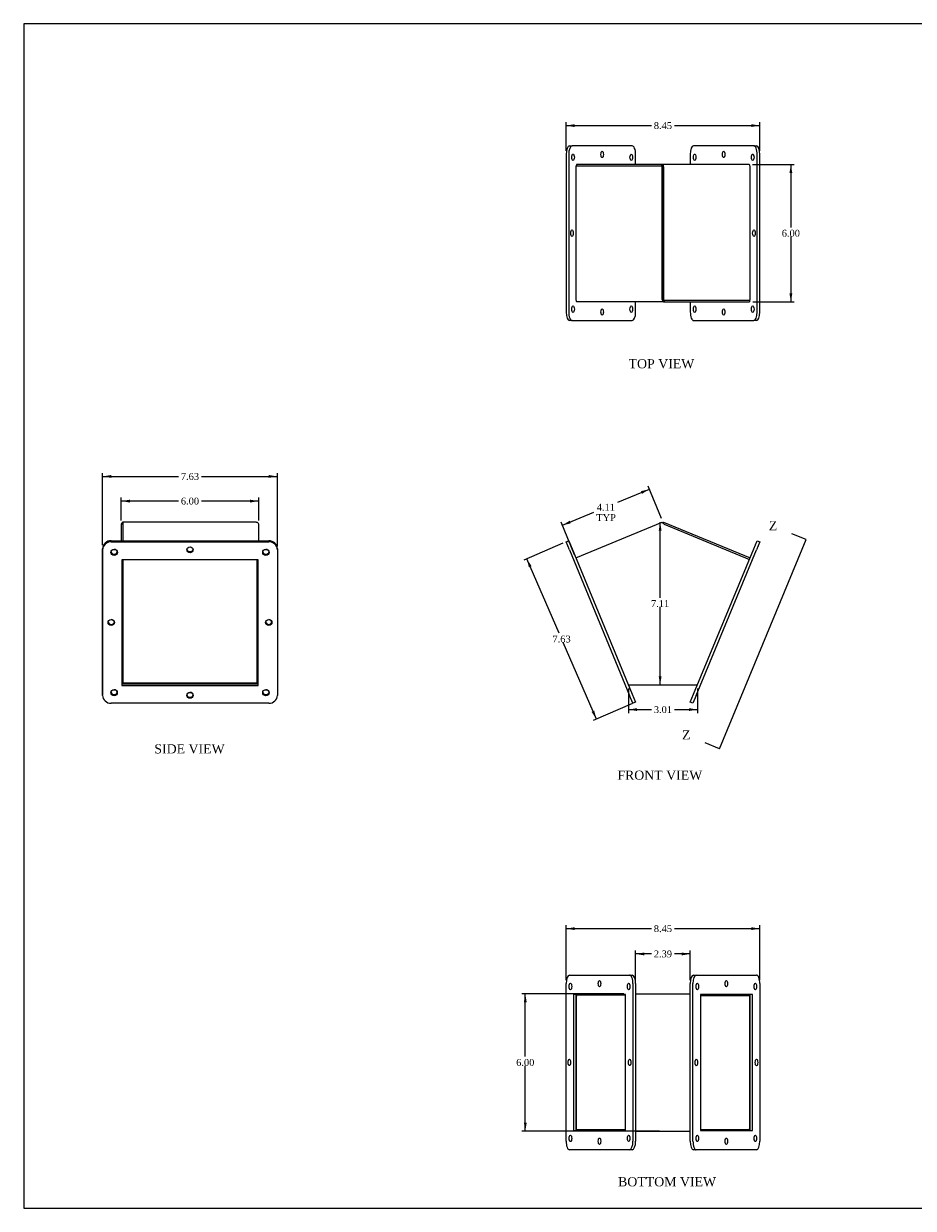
# Model space of a CAD drawing. Header units: inches. Extents: x 0.2 to 77.9, y -0.5 to 51.8.
# Tile 1 of 3: x 0.2 to 39.1, y 0.1 to 51.8. Entities that reach past the tile are written whole.
import ezdxf
from ezdxf.enums import TextEntityAlignment as Align
from ezdxf.lldxf.tags import DXFTag

# ---------------------------------------------------------------- set-up
doc = ezdxf.new("R2010")
doc.units = ezdxf.units.IN
doc.header["$MEASUREMENT"] = 0
for name, color, linetype in [('COM52996', 7, 'Continuous'), ('Default', 7, 'Continuous'), ('FLA00003', 7, 'Continuous')]:
    doc.layers.add(name, color=color, linetype=linetype)
doc.styles.add('SEACAD_Times_New_Roman', font='times.ttf')
tags = doc.linetypes.add('CENTER2', pattern=[1.125, 0.75, -0.125, 0.125, -0.125]).pattern_tags.tags
tags[10:11] = [DXFTag(74, 4), DXFTag(75, 0), DXFTag(340, '0'), DXFTag(46, 0.0), DXFTag(50, 0.0), DXFTag(44, 0.0), DXFTag(45, 0.0)]
tags[8:9] = [DXFTag(74, 4), DXFTag(75, 0), DXFTag(340, '0'), DXFTag(46, 0.0), DXFTag(50, 0.0), DXFTag(44, 0.0), DXFTag(45, 0.0)]
tags[6:7] = [DXFTag(74, 4), DXFTag(75, 0), DXFTag(340, '0'), DXFTag(46, 0.0), DXFTag(50, 0.0), DXFTag(44, 0.0), DXFTag(45, 0.0)]
tags[4:5] = [DXFTag(74, 4), DXFTag(75, 0), DXFTag(340, '0'), DXFTag(46, 0.0), DXFTag(50, 0.0), DXFTag(44, 0.0), DXFTag(45, 0.0)]
doc.dimstyles.new('HAMMOND_(STH_-_48x32)', dxfattribs={"dimtxt": 0.3, "dimasz": 0.375, "dimexe": 0.15, "dimexo": 0.15, "dimgap": 0.075, "dimtad": 0, "dimtih": 1, "dimtoh": 1, "dimzin": 0, "dimdsep": 46, "dimtxsty": 'SEACAD_Times_New_Roman', "dimblk1": '_SE_FILLED', "dimblk2": '_SE_FILLED', "dimsah": 1, "dimcen": 0.15, "dimadec": 0, "dimazin": 0, "dimtfac": 0.8, "dimtofl": 0, "dimtmove": 0, "dimatfit": 3, "dimfxl": 1, "dimtolj": 1, "dimtzin": 0, "dimarcsym": 0})

# ---------------------------------------------------------------- blocks, each defined once
blk = doc.blocks.new('SE1')
at = {"color": 7, "linetype": 'Continuous', "style": 'SEACAD_Times_New_Roman'}
blk.add_text('Z', height=0.4, dxfattribs=at).set_placement((28.968, 20.927), align=Align.TOP_LEFT)
blk = doc.blocks.new('SE2')
at = {"color": 7, "linetype": 'Continuous', "style": 'SEACAD_Times_New_Roman'}
blk.add_text('Z', height=0.4, dxfattribs=at).set_placement((32.755, 30.048), align=Align.TOP_LEFT)
blk = doc.blocks.new('SEANNOT_GROUP1')
at = {"linetype": 'Continuous'}
blk.add_hatch(color=7, dxfattribs=at).paths.add_polyline_path([(30.103, 20.353), (29.979, 20.382), (30.087, 20.314)])
at = {"color": 7, "linetype": 'Continuous'}
blk.add_lwpolyline([(30.602, 20.123), (29.979, 20.382)], dxfattribs=at)
blk = doc.blocks.new('SEANNOT_GROUP2')
at = {"linetype": 'Continuous'}
blk.add_hatch(color=7, dxfattribs=at).paths.add_polyline_path([(33.89, 29.474), (33.766, 29.503), (33.874, 29.436)])
at = {"color": 7, "linetype": 'Continuous'}
blk.add_lwpolyline([(34.389, 29.244), (33.766, 29.503)], dxfattribs=at)
blk = doc.blocks.new('SE')
at = {"layer": 'Default', "color": 7, "linetype": 'CENTER2'}
blk.add_line((30.602, 20.123), (34.389, 29.244), dxfattribs=at)
at = {"layer": 'Default'}
for name in ['SE2', 'SEANNOT_GROUP2', 'SE1', 'SEANNOT_GROUP1']:
    blk.add_blockref(name, (0, 0), dxfattribs=at)
blk = doc.blocks.new('SE3')
at = {"layer": 'COM52996', "color": 7, "linetype": 'Continuous'}
for p, q in [((24.335, 28.446), (28.109, 30.009)), ((28.164, 30.009), (28.142, 29.956)), ((28.164, 30.009), (31.937, 28.446)), ((28.142, 29.956), (28.147, 29.967)), ((28.183, 29.923), (31.91, 28.38)), ((26.628, 22.91), (26.631, 22.91)), ((26.631, 22.91), (26.631, 22.904)), ((26.631, 22.904), (29.642, 22.904)), ((29.642, 22.91), (29.644, 22.91)), ((29.642, 22.904), (29.642, 22.91))]:
    blk.add_line(p, q, dxfattribs=at)
for centre, radius, start, end in [((25.809, 29.012), 2.506, 22.4083, 23.44), ((27.645, 29.286), 0.834, 49.8069, 54.7836), ((28.628, 29.286), 0.834, 125.2164, 126.0594)]:
    blk.add_arc(centre, radius, start, end, dxfattribs=at)
at = {"layer": 'FLA00003', "color": 7, "linetype": 'Continuous'}
for p, q in [((23.909, 29.149), (24.025, 29.196)), ((24.053, 28.802), (23.909, 29.149)), ((24.025, 29.196), (24.168, 28.85)), ((32.105, 28.85), (32.248, 29.196)), ((32.364, 29.149), (32.22, 28.802)), ((32.248, 29.196), (32.364, 29.149)), ((24.053, 28.802), (26.683, 22.45)), ((24.168, 28.85), (26.799, 22.498)), ((29.474, 22.498), (32.105, 28.85)), ((29.589, 22.45), (32.22, 28.802)), ((26.827, 22.104), (26.683, 22.45)), ((26.799, 22.498), (26.942, 22.152)), ((29.331, 22.152), (29.474, 22.498)), ((29.589, 22.45), (29.446, 22.104)), ((26.942, 22.152), (26.827, 22.104)), ((29.446, 22.104), (29.331, 22.152))]:
    blk.add_line(p, q, dxfattribs=at)
blk = doc.blocks.new('SE4')
at = {"layer": 'COM52996', "color": 7, "linetype": 'Continuous'}
for p, q in [((24.335, 45.54), (24.335, 39.72)), ((28.109, 45.54), (24.335, 45.54)), ((24.363, 45.612), (24.363, 45.54)), ((28.089, 45.612), (24.363, 45.612)), ((31.896, 45.612), (28.089, 45.612)), ((28.089, 45.54), (28.089, 45.612)), ((28.109, 39.72), (28.109, 45.54)), ((28.109, 45.54), (28.136, 45.54)), ((28.132, 45.54), (28.147, 45.592)), ((28.136, 39.72), (28.136, 45.54)), ((28.137, 45.504), (28.137, 39.685)), ((28.137, 45.504), (28.164, 45.504)), ((28.164, 45.504), (28.164, 39.685)), ((31.937, 39.685), (31.937, 45.504)), ((28.183, 39.612), (24.377, 39.612)), ((28.136, 39.72), (28.109, 39.72)), ((28.141, 39.685), (28.126, 39.632)), ((28.164, 39.685), (28.137, 39.685)), ((28.164, 39.685), (31.937, 39.685)), ((28.177, 39.685), (28.183, 39.684)), ((28.183, 39.684), (31.91, 39.684)), ((28.183, 39.684), (28.183, 39.612)), ((28.183, 39.612), (31.91, 39.612)), ((29.642, 39.685), (29.642, 39.684)), ((31.91, 39.684), (31.91, 39.612))]:
    blk.add_line(p, q, dxfattribs=at)
for centre, radius, start, end in [((28.087, 45.515), 0.0976, 52.4586, 88.7367), ((28.071, 45.506), 0.0661, 358.6327, 6.9235), ((27.966, 45.51), 0.199, 358.302, 24.3364), ((28.307, 39.714), 0.199, 178.302, 204.3364), ((28.186, 39.71), 0.0976, 232.4586, 268.7367), ((28.202, 39.719), 0.0661, 178.6327, 186.9235)]:
    blk.add_arc(centre, radius, start, end, dxfattribs=at)
for centre, major_axis in [((31.896, 45.504), (0, 0.108)), ((24.377, 39.72), (0, -0.108))]:
    blk.add_ellipse(centre, major_axis=major_axis, ratio=0.382645, start_param=4.712389, end_param=6.283185, dxfattribs=at)
at = {"layer": 'FLA00003', "color": 7, "linetype": 'Continuous'}
for p, q in [((23.909, 46.049), (23.909, 39.174)), ((24.025, 46.049), (24.025, 39.174)), ((24.053, 46.424), (24.168, 46.424)), ((26.799, 46.424), (24.168, 46.424)), ((26.942, 45.612), (26.942, 46.049)), ((29.331, 46.05), (29.331, 45.612)), ((32.105, 46.425), (29.474, 46.425)), ((32.105, 46.425), (32.22, 46.425)), ((32.248, 39.175), (32.248, 46.05)), ((32.364, 39.175), (32.364, 46.05)), ((24.348, 45.58), (24.348, 45.54)), ((24.363, 45.58), (24.348, 45.58)), ((31.925, 45.581), (31.925, 45.581)), ((31.925, 45.581), (31.925, 45.581)), ((24.348, 39.643), (24.348, 39.643)), ((24.348, 39.643), (24.348, 39.643)), ((26.942, 39.174), (26.942, 39.612)), ((29.331, 39.612), (29.331, 39.175)), ((29.653, 39.685), (29.653, 39.684)), ((29.769, 39.684), (29.769, 39.685)), ((31.91, 39.644), (31.925, 39.644)), ((31.925, 39.644), (31.925, 39.685)), ((24.168, 38.799), (24.053, 38.799)), ((24.168, 38.799), (26.799, 38.799)), ((29.474, 38.8), (32.105, 38.8)), ((32.22, 38.8), (32.105, 38.8))]:
    blk.add_line(p, q, dxfattribs=at)
for centre, major_axis, start_param, end_param in [((24.053, 46.049), (0, -0.375), 3.141593, 4.712389), ((24.168, 46.049), (0, 0.375), 0, 1.570796), ((26.799, 46.049), (0, -0.375), 1.570796, 3.141593), ((29.474, 46.05), (0, 0.375), 0, 1.570796), ((32.105, 46.05), (0, -0.375), 1.570796, 3.141593), ((32.22, 46.05), (0, 0.375), 4.712389, 6.283185), ((24.053, 39.174), (0, -0.375), 4.712389, 6.283185), ((24.168, 39.174), (0, 0.375), 1.570796, 3.141593), ((26.799, 39.174), (0, -0.375), 0, 1.570796), ((29.474, 39.175), (0, 0.375), 1.570796, 3.141593), ((32.105, 39.175), (0, -0.375), 0, 1.570796), ((32.22, 39.175), (0, 0.375), 3.141593, 4.712389)]:
    blk.add_ellipse(centre, major_axis=major_axis, ratio=0.382645, start_param=start_param, end_param=end_param, dxfattribs=at)
for centre, major_axis in [((24.216, 45.924), (0, -0.141)), ((25.483, 46.049), (0, -0.14)), ((26.751, 45.924), (0, -0.14)), ((29.522, 45.925), (0, -0.141)), ((30.789, 46.05), (0, -0.141)), ((32.057, 45.925), (0, -0.14)), ((24.168, 42.612), (0, 0.141)), ((32.105, 42.613), (0, -0.141)), ((24.216, 39.299), (0, -0.141)), ((25.483, 39.174), (0, -0.14)), ((26.751, 39.299), (0, -0.14)), ((29.522, 39.3), (0, -0.141)), ((30.789, 39.175), (0, -0.141)), ((32.057, 39.3), (0, -0.14))]:
    blk.add_ellipse(centre, major_axis=major_axis, ratio=0.382645, dxfattribs=at)
blk = doc.blocks.new('SE5')
at = {"layer": 'COM52996', "color": 7, "linetype": 'Continuous'}
for p, q in [((24.363, 3.508), (24.363, 9.328)), ((26.504, 9.364), (24.377, 9.364)), ((26.942, 9.436), (29.331, 9.436)), ((31.91, 9.364), (29.769, 9.364)), ((29.769, 9.363), (31.91, 9.363)), ((31.91, 9.364), (31.91, 9.404)), ((31.91, 9.363), (31.91, 3.544)), ((31.925, 9.363), (31.91, 9.363)), ((24.348, 3.508), (24.363, 3.508)), ((24.363, 3.508), (26.504, 3.508)), ((24.363, 3.468), (24.363, 3.508)), ((26.942, 3.436), (29.331, 3.436)), ((29.769, 3.508), (31.896, 3.508))]:
    blk.add_line(p, q, dxfattribs=at)
for centre, major_axis in [((24.377, 9.328), (0, 0.036)), ((31.896, 3.544), (0, -0.036))]:
    blk.add_ellipse(centre, major_axis=major_axis, ratio=0.382645, start_param=0, end_param=1.570796, dxfattribs=at)
at = {"layer": 'FLA00003', "color": 7, "linetype": 'Continuous'}
for p, q in [((23.909, 2.999), (23.909, 9.874)), ((24.053, 10.249), (26.683, 10.249)), ((26.683, 10.249), (26.799, 10.249)), ((26.827, 9.874), (26.827, 2.999)), ((26.942, 9.874), (26.942, 2.999)), ((29.331, 2.998), (29.331, 9.873)), ((29.446, 2.998), (29.446, 9.873)), ((29.474, 10.248), (29.589, 10.248)), ((29.589, 10.248), (32.22, 10.248)), ((32.364, 9.873), (32.364, 2.998)), ((24.232, 9.405), (24.232, 3.468)), ((26.504, 9.405), (24.232, 9.405)), ((24.348, 3.468), (24.348, 9.405)), ((26.504, 3.468), (26.504, 9.405)), ((29.769, 9.404), (29.769, 3.467)), ((32.041, 9.404), (29.769, 9.404)), ((31.925, 9.404), (31.925, 3.467)), ((32.041, 3.467), (32.041, 9.404)), ((24.232, 3.468), (26.504, 3.468)), ((29.769, 3.467), (32.041, 3.467)), ((26.683, 2.624), (24.053, 2.624)), ((26.799, 2.624), (26.683, 2.624)), ((29.589, 2.623), (29.474, 2.623)), ((32.22, 2.623), (29.589, 2.623))]:
    blk.add_line(p, q, dxfattribs=at)
for centre, major_axis, start_param, end_param in [((24.053, 9.874), (0, 0.375), 0, 1.570796), ((26.683, 9.874), (0, -0.375), 1.570796, 3.141593), ((26.799, 9.874), (0, 0.375), 4.712389, 6.283185), ((29.474, 9.873), (0, -0.375), 3.141593, 4.712389), ((29.589, 9.873), (0, 0.375), 0, 1.570796), ((32.22, 9.873), (0, -0.375), 1.570796, 3.141593), ((24.053, 2.999), (0, 0.375), 1.570796, 3.141593), ((26.683, 2.999), (0, -0.375), 0, 1.570796), ((26.799, 2.999), (0, 0.375), 3.141593, 4.712389), ((29.474, 2.998), (0, -0.375), 4.712389, 6.283185), ((29.589, 2.998), (0, 0.375), 1.570796, 3.141593), ((32.22, 2.998), (0, -0.375), 0, 1.570796)]:
    blk.add_ellipse(centre, major_axis=major_axis, ratio=0.382645, start_param=start_param, end_param=end_param, dxfattribs=at)
for centre, major_axis in [((24.1, 9.749), (0, 0.141)), ((25.368, 9.874), (0, 0.14)), ((26.636, 9.749), (0, 0.14)), ((29.637, 9.748), (0, -0.14)), ((30.905, 9.873), (0, 0.14)), ((32.172, 9.748), (0, 0.141)), ((24.053, 6.437), (0, -0.141)), ((26.683, 6.437), (0, -0.141)), ((29.589, 6.436), (0, -0.141)), ((32.22, 6.436), (0, 0.141)), ((24.1, 3.124), (0, 0.141)), ((25.368, 2.999), (0, 0.14)), ((26.636, 3.124), (0, 0.14)), ((29.637, 3.123), (0, -0.14)), ((30.905, 2.998), (0, 0.14)), ((32.172, 3.123), (0, 0.141))]:
    blk.add_ellipse(centre, major_axis=major_axis, ratio=0.382645, dxfattribs=at)
blk = doc.blocks.new('SE6')
at = {"layer": 'COM52996', "color": 7, "linetype": 'Continuous'}
for p, q in [((10.388, 30.009), (4.568, 30.009)), ((4.568, 30.009), (4.568, 29.196)), ((10.388, 30.009), (10.423, 30.009)), ((10.423, 30.009), (10.423, 30.003)), ((4.496, 29.923), (4.496, 29.196)), ((4.568, 29.923), (4.496, 29.923)), ((4.568, 29.933), (4.516, 29.967)), ((10.496, 29.196), (10.496, 29.923)), ((4.568, 28.369), (4.568, 22.932)), ((10.424, 22.932), (10.424, 28.347)), ((10.388, 22.976), (4.604, 22.976))]:
    blk.add_line(p, q, dxfattribs=at)
for centre, radius, start, end in [((4.602, 29.898), 0.111, 108.4069, 141.3114), ((10.389, 29.898), 0.111, 38.6886, 90.6542), ((4.557, 29.922), 0.0608, 131.8882, 179.1221), ((10.435, 29.922), 0.0608, 0.8779, 48.1118), ((4.604, 23.012), 0.108, 225.2751, 227.8432), ((4.604, 23.012), 0.036, 180, 270), ((10.388, 23.012), 0.036, 270, 0), ((10.388, 23.012), 0.108, 312.1568, 315.4765)]:
    blk.add_arc(centre, radius, start, end, dxfattribs=at)
for centre, major_axis, start_param, end_param in [((4.604, 28.347), (-0.036, 0), 5.544873, 6.283185), ((10.388, 28.347), (0.036, 0), 0, 0.738312)]:
    blk.add_ellipse(centre, major_axis=major_axis, ratio=0.923896, start_param=start_param, end_param=end_param, dxfattribs=at)
at = {"layer": 'FLA00003', "color": 7, "linetype": 'Continuous'}
for p, q in [((4.059, 29.196), (4.058, 29.196)), ((4.059, 29.196), (10.934, 29.196)), ((4.059, 29.149), (10.934, 29.149)), ((3.683, 28.85), (3.683, 22.498)), ((3.684, 28.802), (3.684, 28.85)), ((3.684, 22.45), (3.684, 28.802)), ((11.309, 28.85), (11.309, 28.802)), ((11.309, 28.802), (11.309, 22.45)), ((10.465, 28.369), (4.528, 28.369)), ((4.528, 28.369), (4.528, 22.884)), ((10.465, 22.884), (10.465, 28.369)), ((10.465, 22.932), (4.528, 22.932)), ((4.528, 22.884), (10.465, 22.884)), ((10.464, 22.932), (10.464, 22.935)), ((3.683, 22.45), (3.683, 22.498)), ((4.058, 22.104), (4.059, 22.104)), ((10.934, 22.104), (4.059, 22.104))]:
    blk.add_line(p, q, dxfattribs=at)
for centre, major_axis, start_param, end_param in [((4.058, 28.85), (0.375, 0), 1.570796, 3.141593), ((4.059, 28.85), (-0.375, 0), 4.712389, 6.283185), ((4.059, 28.802), (0.375, 0), 1.570796, 3.141593), ((10.934, 28.85), (-0.375, 0), 3.141593, 4.712389), ((10.934, 28.802), (0.375, 0), 0, 1.570796), ((4.184, 28.735), (-0.141, 0), 0.185295, 2.956297), ((4.183, 28.687), (0.141, 0), 0.166017, 1.570796), ((4.183, 28.735), (-0.141, 0), 1.575216, 2.975576), ((7.496, 28.85), (-0.141, 0), 0.185295, 2.956297), ((10.809, 28.735), (-0.141, 0), 0.185295, 2.956297), ((10.808, 28.687), (0.141, 0), 0.166017, 1.570796), ((10.808, 28.735), (-0.141, 0), 1.573495, 2.975576), ((4.059, 25.674), (-0.14, 0), 0.185295, 2.956297), ((4.058, 25.626), (-0.14, 0), 3.307609, 4.712389), ((4.058, 25.674), (-0.14, 0), 1.574401, 2.975576), ((10.934, 25.674), (-0.14, 0), 0.185295, 2.956297), ((10.933, 25.626), (-0.14, 0), 3.307609, 4.712389), ((10.933, 25.674), (-0.14, 0), 1.574401, 2.975576), ((4.058, 22.498), (-0.375, 0), 0, 0.073046), ((4.058, 22.45), (0.375, 0), 3.141593, 4.712389), ((4.059, 22.45), (-0.375, 0), 0, 1.570796), ((4.184, 22.614), (0.14, 0), 3.326888, 6.09789), ((4.183, 22.566), (0.141, 0), 0.166017, 1.570796), ((4.183, 22.614), (-0.14, 0), 1.574355, 2.975576), ((7.496, 22.498), (-0.141, 0), 0.185295, 2.956297), ((7.495, 22.45), (0.141, 0), 0.166017, 1.570796), ((7.495, 22.498), (-0.141, 0), 1.574355, 2.975576), ((10.809, 22.614), (0.14, 0), 3.326888, 6.09789), ((10.808, 22.566), (0.141, 0), 0.166017, 1.570796), ((10.808, 22.614), (-0.14, 0), 1.574355, 2.975576), ((10.934, 22.45), (-0.375, 0), 1.570796, 3.141593)]:
    blk.add_ellipse(centre, major_axis=major_axis, ratio=0.923896, start_param=start_param, end_param=end_param, dxfattribs=at)
for centre, major_axis in [((4.184, 28.687), (-0.141, 0)), ((7.496, 28.802), (-0.14, 0)), ((10.809, 28.687), (-0.141, 0)), ((4.059, 25.626), (-0.14, 0)), ((10.934, 25.626), (-0.14, 0)), ((4.184, 22.566), (-0.14, 0)), ((7.496, 22.45), (-0.14, 0)), ((10.809, 22.566), (-0.14, 0))]:
    blk.add_ellipse(centre, major_axis=major_axis, ratio=0.923896, dxfattribs=at)
blk = doc.blocks.new('DMBLK3732')
at = {"layer": 'Default', "linetype": 'Continuous', "transparency": 16777216}
for points in [[(27.006, 21.767), (27.006, 21.892), (26.631, 21.83)], [(29.267, 21.767), (29.642, 21.83), (29.267, 21.892)]]:
    blk.add_hatch(color=7, dxfattribs=at).paths.add_polyline_path(points)
at = {"layer": 'Default', "color": 7, "linetype": 'Continuous', "transparency": 16777216}
for p, q in [((26.631, 22.754), (26.631, 21.68)), ((29.642, 22.754), (29.642, 21.68)), ((26.631, 21.83), (27.633, 21.83)), ((28.64, 21.83), (29.642, 21.83))]:
    blk.add_line(p, q, dxfattribs=at)
at = {"layer": 'Default', "color": 7, "linetype": 'Continuous', "transparency": 16777216, "style": 'SEACAD_Times_New_Roman'}
blk.add_text('3.01', height=0.3, dxfattribs=at).set_placement((27.738, 21.98), align=Align.TOP_LEFT)
blk = doc.blocks.new('_SE_FILLED')
at = {"color": 0}
blk.add_line((0, 0), (-1, 0), dxfattribs=at)
blk.add_solid([(0, 0), (-1, -0.1665), (-1, 0.1665), (0, 0)], dxfattribs=at)
blk = doc.blocks.new('DMBLK3733')
at = {"layer": 'Default', "linetype": 'Continuous', "transparency": 16777216}
for points in [[(27.176, 31.358), (27.224, 31.243), (27.547, 31.444)], [(24.068, 30.071), (23.746, 29.87), (24.116, 29.956)]]:
    blk.add_hatch(color=7, dxfattribs=at).paths.add_polyline_path(points)
at = {"layer": 'Default', "color": 7, "linetype": 'Continuous', "transparency": 16777216}
for p, q in [((28.079, 30.159), (27.489, 31.583)), ((26.171, 30.874), (27.547, 31.444)), ((24.278, 28.585), (23.688, 30.008)), ((23.746, 29.87), (25.122, 30.44))]:
    blk.add_line(p, q, dxfattribs=at)
at = {"layer": 'Default', "color": 7, "linetype": 'Continuous', "transparency": 16777216, "style": 'SEACAD_Times_New_Roman'}
for s, p in [('4.11', (25.248, 30.807)), ('TYP', (25.227, 30.357))]:
    blk.add_text(s, height=0.3, dxfattribs=at).set_placement(p, align=Align.TOP_LEFT)
blk = doc.blocks.new('DMBLK3734')
at = {"layer": 'Default', "linetype": 'Continuous', "transparency": 16777216}
for points in [[(33.782, 45.237), (33.719, 45.612), (33.657, 45.237)], [(33.782, 39.987), (33.657, 39.987), (33.719, 39.612)]]:
    blk.add_hatch(color=7, dxfattribs=at).paths.add_polyline_path(points)
at = {"layer": 'Default', "color": 7, "linetype": 'Continuous', "transparency": 16777216}
for p, q in [((32.046, 45.612), (33.869, 45.612)), ((33.719, 45.612), (33.719, 42.867)), ((33.719, 42.462), (33.719, 39.612)), ((32.06, 39.612), (33.869, 39.612))]:
    blk.add_line(p, q, dxfattribs=at)
at = {"layer": 'Default', "color": 7, "linetype": 'Continuous', "transparency": 16777216, "style": 'SEACAD_Times_New_Roman'}
blk.add_text('6.00', height=0.3, dxfattribs=at).set_placement((33.321, 42.762), align=Align.TOP_LEFT)
blk = doc.blocks.new('DMBLK3735')
at = {"layer": 'Default', "linetype": 'Continuous', "transparency": 16777216}
for points in [[(22.066, 9.061), (22.191, 9.061), (22.129, 9.436)], [(22.066, 3.811), (22.129, 3.436), (22.191, 3.811)]]:
    blk.add_hatch(color=7, dxfattribs=at).paths.add_polyline_path(points)
at = {"layer": 'Default', "color": 7, "linetype": 'Continuous', "transparency": 16777216}
for p, q in [((26.436, 9.436), (21.979, 9.436)), ((22.129, 6.691), (22.129, 9.436)), ((22.129, 3.436), (22.129, 6.286)), ((27.986, 3.436), (21.979, 3.436))]:
    blk.add_line(p, q, dxfattribs=at)
at = {"layer": 'Default', "color": 7, "linetype": 'Continuous', "transparency": 16777216, "style": 'SEACAD_Times_New_Roman'}
blk.add_text('6.00', height=0.3, dxfattribs=at).set_placement((21.731, 6.586), align=Align.TOP_LEFT)
blk = doc.blocks.new('DMBLK3736')
at = {"layer": 'Default', "linetype": 'Continuous', "transparency": 16777216}
for points in [[(4.871, 30.987), (4.496, 30.925), (4.871, 30.862)], [(10.121, 30.987), (10.121, 30.862), (10.496, 30.925)]]:
    blk.add_hatch(color=7, dxfattribs=at).paths.add_polyline_path(points)
at = {"layer": 'Default', "color": 7, "linetype": 'Continuous', "transparency": 16777216}
for p, q in [((4.496, 30.073), (4.496, 31.075)), ((10.496, 30.073), (10.496, 31.075)), ((6.993, 30.925), (4.496, 30.925)), ((10.496, 30.925), (7.999, 30.925))]:
    blk.add_line(p, q, dxfattribs=at)
at = {"layer": 'Default', "color": 7, "linetype": 'Continuous', "transparency": 16777216, "style": 'SEACAD_Times_New_Roman'}
blk.add_text('6.00', height=0.3, dxfattribs=at).set_placement((7.098, 31.075), align=Align.TOP_LEFT)
blk = doc.blocks.new('DMBLK3737')
at = {"layer": 'Default', "linetype": 'Continuous', "transparency": 16777216}
for points in [[(27.951, 29.634), (28.076, 29.634), (28.013, 30.009)], [(27.951, 23.279), (28.013, 22.904), (28.076, 23.279)]]:
    blk.add_hatch(color=7, dxfattribs=at).paths.add_polyline_path(points)
at = {"layer": 'Default', "color": 7, "linetype": 'Continuous', "transparency": 16777216}
for p, q in [((28.013, 26.711), (28.013, 30.009)), ((28.013, 22.904), (28.013, 26.306))]:
    blk.add_line(p, q, dxfattribs=at)
at = {"layer": 'Default', "color": 7, "linetype": 'Continuous', "transparency": 16777216, "style": 'SEACAD_Times_New_Roman'}
blk.add_text('7.11', height=0.3, dxfattribs=at).set_placement((27.615, 26.606), align=Align.TOP_LEFT)
blk = doc.blocks.new('DMBLK3740')
at = {"layer": 'Default', "linetype": 'Continuous', "transparency": 16777216}
for points in [[(22.288, 28.037), (22.403, 28.087), (22.196, 28.406)], [(25.023, 21.728), (25.23, 21.409), (25.138, 21.778)]]:
    blk.add_hatch(color=7, dxfattribs=at).paths.add_polyline_path(points)
at = {"layer": 'Default', "color": 7, "linetype": 'Continuous', "transparency": 16777216}
for p, q in [((23.772, 29.089), (22.059, 28.346)), ((23.602, 25.163), (22.196, 28.406)), ((25.23, 21.409), (23.778, 24.758)), ((26.805, 22.092), (25.092, 21.35))]:
    blk.add_line(p, q, dxfattribs=at)
at = {"layer": 'Default', "color": 7, "linetype": 'Continuous', "transparency": 16777216, "style": 'SEACAD_Times_New_Roman'}
blk.add_text('7.63', height=0.3, dxfattribs=at).set_placement((23.315, 25.058), align=Align.TOP_LEFT)
blk = doc.blocks.new('DMBLK3741')
at = {"layer": 'Default', "linetype": 'Continuous', "transparency": 16777216}
for points in [[(24.284, 47.369), (23.909, 47.307), (24.284, 47.244)], [(31.989, 47.369), (31.989, 47.244), (32.364, 47.307)]]:
    blk.add_hatch(color=7, dxfattribs=at).paths.add_polyline_path(points)
at = {"layer": 'Default', "color": 7, "linetype": 'Continuous', "transparency": 16777216}
for p, q in [((23.909, 46.199), (23.909, 47.457)), ((23.909, 47.307), (27.633, 47.307)), ((28.64, 47.307), (32.364, 47.307)), ((32.364, 46.2), (32.364, 47.457))]:
    blk.add_line(p, q, dxfattribs=at)
at = {"layer": 'Default', "color": 7, "linetype": 'Continuous', "transparency": 16777216, "style": 'SEACAD_Times_New_Roman'}
blk.add_text('8.45', height=0.3, dxfattribs=at).set_placement((27.738, 47.457), align=Align.TOP_LEFT)
blk = doc.blocks.new('DMBLK3742')
at = {"layer": 'Default', "linetype": 'Continuous', "transparency": 16777216}
for points in [[(27.317, 11.232), (26.942, 11.17), (27.317, 11.107)], [(28.956, 11.232), (28.956, 11.107), (29.331, 11.17)]]:
    blk.add_hatch(color=7, dxfattribs=at).paths.add_polyline_path(points)
at = {"layer": 'Default', "color": 7, "linetype": 'Continuous', "transparency": 16777216}
for p, q in [((26.942, 10.024), (26.942, 11.32)), ((27.633, 11.17), (26.942, 11.17)), ((29.331, 11.17), (28.64, 11.17)), ((29.331, 10.023), (29.331, 11.32))]:
    blk.add_line(p, q, dxfattribs=at)
at = {"layer": 'Default', "color": 7, "linetype": 'Continuous', "transparency": 16777216, "style": 'SEACAD_Times_New_Roman'}
blk.add_text('2.39', height=0.3, dxfattribs=at).set_placement((27.738, 11.32), align=Align.TOP_LEFT)
blk = doc.blocks.new('DMBLK3743')
at = {"layer": 'Default', "linetype": 'Continuous', "transparency": 16777216}
for points in [[(24.284, 12.336), (23.909, 12.274), (24.284, 12.211)], [(31.989, 12.336), (31.989, 12.211), (32.364, 12.274)]]:
    blk.add_hatch(color=7, dxfattribs=at).paths.add_polyline_path(points)
at = {"layer": 'Default', "color": 7, "linetype": 'Continuous', "transparency": 16777216}
for p, q in [((23.909, 10.024), (23.909, 12.424)), ((32.364, 10.023), (32.364, 12.424)), ((23.909, 12.274), (27.633, 12.274)), ((28.64, 12.274), (32.364, 12.274))]:
    blk.add_line(p, q, dxfattribs=at)
at = {"layer": 'Default', "color": 7, "linetype": 'Continuous', "transparency": 16777216, "style": 'SEACAD_Times_New_Roman'}
blk.add_text('8.45', height=0.3, dxfattribs=at).set_placement((27.738, 12.424), align=Align.TOP_LEFT)
blk = doc.blocks.new('DMBLK3752')
at = {"layer": 'Default', "linetype": 'Continuous', "transparency": 16777216}
for points in [[(4.058, 32.064), (3.683, 32.001), (4.058, 31.939)], [(10.934, 32.064), (10.934, 31.939), (11.309, 32.001)]]:
    blk.add_hatch(color=7, dxfattribs=at).paths.add_polyline_path(points)
at = {"layer": 'Default', "color": 7, "linetype": 'Continuous', "transparency": 16777216}
for p, q in [((3.683, 29), (3.683, 32.151)), ((11.309, 28.952), (11.309, 32.151)), ((3.683, 32.001), (6.993, 32.001)), ((7.999, 32.001), (11.309, 32.001))]:
    blk.add_line(p, q, dxfattribs=at)
at = {"layer": 'Default', "color": 7, "linetype": 'Continuous', "transparency": 16777216, "style": 'SEACAD_Times_New_Roman'}
blk.add_text('7.63', height=0.3, dxfattribs=at).set_placement((7.098, 32.151), align=Align.TOP_LEFT)
blk = doc.blocks.new('BORDER')
at = {"layer": 'Default', "color": 7, "linetype": 'Continuous'}
for p, q in [((0, 27.86), (-41.86, 27.86)), ((-41.86, 27.86), (-41.86, 0)), ((-41.86, 0), (0, 0))]:
    blk.add_line(p, q, dxfattribs=at)

msp = doc.modelspace()

# ---------------------------------------------------------------- block references
at = {"layer": 'Default', "color": 7, "xscale": 1.855, "yscale": 1.855, "zscale": 1.855}
msp.add_blockref('BORDER', (77.888, 0.072), dxfattribs=at)
at = {"layer": 'Default'}
for name in ['SE4', 'SE6', 'SE3', 'SE', 'SE5']:
    msp.add_blockref(name, (0, 0), dxfattribs=at)

# ---------------------------------------------------------------- texts
at = {"layer": 'Default', "color": 7, "linetype": 'Continuous', "style": 'SEACAD_Times_New_Roman'}
for s, p in [('TOP VIEW', (26.637, 37.12)), ('SIDE VIEW', (5.938, 20.316)), ('FRONT VIEW', (26.145, 19.169)), ('BOTTOM VIEW', (26.177, 1.431))]:
    msp.add_text(s, height=0.4, dxfattribs=at).set_placement(p, align=Align.TOP_LEFT)

# ---------------------------------------------------------------- dimensions: what is measured, and where the dimension line sits
at = {"layer": 'Default', "color": 7, "linetype": 'Continuous'}
for base, p1, p2, angle, text, picture, middle, dimtype in [((23.9092, 47.3069), (23.9092, 46.0492), (32.3637, 46.0502), 0.0068, '\\A1;<>', 'DMBLK3741', (28.1364, 47.3069), 161), ((33.719, 39.612), (31.896, 45.612), (28.183, 39.612), 90, '\\A1;<>', 'DMBLK3734', (33.719, 42.612), 160), ((23.746, 29.87), (24.335, 28.446), (28.136, 30.021), 22.4976, '\\A1;<>\\PTYP', 'DMBLK3733', (25.646, 30.657), 161), ((28.013, 22.904), (28.136, 22.904), (28.109, 30.009), 90.2247, '\\A1;<>', 'DMBLK3737', (28.013, 26.456), 161), ((25.23, 21.409), (26.942, 22.152), (23.909, 29.149), 113.4368, '\\A1;<>', 'DMBLK3740', (23.713, 24.908), 161), ((26.631, 21.83), (26.631, 22.904), (29.642, 22.904), 0, '\\A1;<>', 'DMBLK3732', (28.136, 21.83), 161), ((23.9092, 12.2738), (23.9092, 9.8742), (32.3637, 9.8732), 359.9932, '\\A1;<>', 'DMBLK3743', (28.1364, 12.2738), 161), ((22.129, 9.436), (28.136, 3.436), (29.687, 9.436), 90, '\\A1;<>', 'DMBLK3735', (22.129, 6.436), 160)]:
    dim = msp.add_linear_dim(base=base, p1=p1, p2=p2, angle=angle, text=text, dimstyle='HAMMOND_(STH_-_48x32)', dxfattribs=at)
    dim.commit()
    dim.dimension.update_dxf_attribs({"geometry": picture, "text_midpoint": middle, "dimtype": dimtype})
for base, p1, p2, picture, middle in [((11.309, 32.001), (3.683, 28.85), (11.309, 28.802), 'DMBLK3752', (7.496, 32.001)), ((4.496, 30.925), (10.496, 29.923), (4.496, 29.923), 'DMBLK3736', (7.496, 30.925)), ((26.942, 11.17), (29.331, 9.873), (26.942, 9.874), 'DMBLK3742', (28.136, 11.17))]:
    dim = msp.add_linear_dim(base=base, p1=p1, p2=p2, text='\\A1;<>', dimstyle='HAMMOND_(STH_-_48x32)', dxfattribs=at)
    dim.commit()
    dim.dimension.update_dxf_attribs({"geometry": picture, "text_midpoint": middle, "dimtype": 160})

doc.saveas('drawing.dxf')
